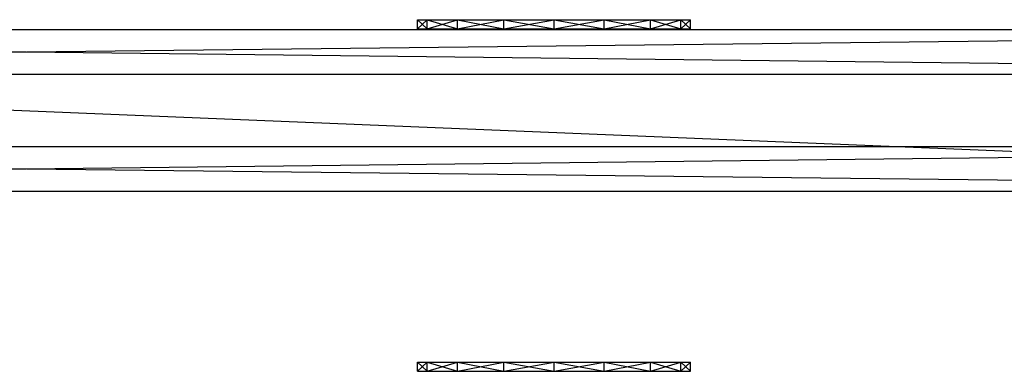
# Model space of a CAD drawing. Header units: inches. Extents: x -73 to 84, y -9 to 9.
# Tile 9 of 11: x 0 to 14.39, y -3.81 to 1.32. Entities that reach past the tile are written whole.
import ezdxf

# ---------------------------------------------------------------- set-up
doc = ezdxf.new("R2010")
doc.units = ezdxf.units.IN
doc.layers.get('0').update_dxf_attribs({"true_color": 0xc2ced6})

msp = doc.modelspace()

# ---------------------------------------------------------------- linework, layer by layer
at = {"color": 254, "true_color": 0xe6e6e6}
for p, q in [((5.816, 1.191), (5.816, 1.323)), ((5.816, 1.191), (5.956, 1.323)), ((5.816, 1.323), (5.956, 1.191)), ((5.816, 1.323), (5.956, 1.323)), ((5.816, 1.191), (5.816, 1.323)), ((5.816, 1.191), (5.956, 1.323)), ((5.816, 1.323), (5.956, 1.191)), ((5.816, 1.323), (5.956, 1.323)), ((5.816, 1.191), (5.816, 1.323)), ((5.816, 1.191), (5.956, 1.323)), ((5.816, 1.323), (5.956, 1.191)), ((5.816, 1.323), (5.956, 1.323)), ((5.816, 1.191), (5.816, 1.323)), ((5.816, 1.191), (5.956, 1.323)), ((5.816, 1.323), (5.956, 1.191)), ((5.816, 1.323), (5.956, 1.323)), ((5.816, 1.191), (5.816, 1.323)), ((5.816, 1.191), (5.956, 1.323)), ((5.816, 1.323), (5.956, 1.191)), ((5.816, 1.323), (5.956, 1.323)), ((5.816, 1.191), (5.816, 1.323)), ((5.816, 1.191), (5.956, 1.323)), ((5.816, 1.323), (5.956, 1.191)), ((5.816, 1.323), (5.956, 1.323)), ((5.816, 1.191), (5.816, 1.323)), ((5.816, 1.191), (5.956, 1.323)), ((5.816, 1.323), (5.956, 1.191)), ((5.816, 1.323), (5.956, 1.323)), ((5.816, 1.191), (5.816, 1.323)), ((5.816, 1.191), (5.956, 1.323)), ((5.816, 1.323), (5.956, 1.191)), ((5.816, 1.323), (5.956, 1.323)), ((5.816, 1.191), (5.816, 1.323)), ((5.816, 1.191), (5.956, 1.323)), ((5.816, 1.323), (5.956, 1.191)), ((5.816, 1.323), (5.956, 1.323)), ((5.956, 1.191), (5.956, 1.323)), ((5.956, 1.191), (6.4, 1.323)), ((5.956, 1.323), (5.956, 1.323)), ((5.956, 1.323), (6.4, 1.191)), ((5.956, 1.323), (6.4, 1.323)), ((5.956, 1.323), (7.076, 1.323)), ((5.956, 1.323), (7.809, 1.323)), ((5.956, 1.323), (9.219, 1.323)), ((5.956, 1.191), (5.956, 1.323)), ((5.956, 1.191), (6.4, 1.323)), ((5.956, 1.323), (5.956, 1.323)), ((5.956, 1.323), (6.4, 1.191)), ((5.956, 1.323), (6.4, 1.323)), ((5.956, 1.323), (7.076, 1.323)), ((5.956, 1.323), (7.809, 1.323)), ((5.956, 1.323), (9.219, 1.323)), ((5.956, 1.191), (5.956, 1.323)), ((5.956, 1.191), (6.4, 1.323)), ((5.956, 1.323), (5.956, 1.323)), ((5.956, 1.323), (6.4, 1.191)), ((5.956, 1.323), (6.4, 1.323)), ((5.956, 1.323), (7.076, 1.323)), ((5.956, 1.323), (7.809, 1.323)), ((5.956, 1.323), (9.219, 1.323)), ((5.956, 1.191), (5.956, 1.323)), ((5.956, 1.191), (6.4, 1.323)), ((5.956, 1.323), (5.956, 1.323)), ((5.956, 1.323), (6.4, 1.191)), ((5.956, 1.323), (6.4, 1.323)), ((5.956, 1.323), (7.076, 1.323)), ((5.956, 1.323), (7.809, 1.323)), ((5.956, 1.323), (9.219, 1.323)), ((5.956, 1.191), (5.956, 1.323)), ((5.956, 1.191), (6.4, 1.323)), ((5.956, 1.323), (5.956, 1.323)), ((5.956, 1.323), (6.4, 1.191)), ((5.956, 1.323), (6.4, 1.323)), ((5.956, 1.323), (7.076, 1.323)), ((5.956, 1.323), (7.809, 1.323)), ((5.956, 1.323), (9.219, 1.323)), ((5.956, 1.191), (5.956, 1.323)), ((5.956, 1.191), (6.4, 1.323)), ((5.956, 1.323), (5.956, 1.323)), ((5.956, 1.323), (6.4, 1.191)), ((5.956, 1.323), (6.4, 1.323)), ((5.956, 1.323), (7.076, 1.323)), ((5.956, 1.323), (7.809, 1.323)), ((5.956, 1.323), (9.219, 1.323)), ((5.956, 1.191), (5.956, 1.323)), ((5.956, 1.191), (6.4, 1.323)), ((5.956, 1.323), (5.956, 1.323)), ((5.956, 1.323), (6.4, 1.191)), ((5.956, 1.323), (6.4, 1.323)), ((5.956, 1.323), (7.076, 1.323)), ((5.956, 1.323), (7.809, 1.323)), ((5.956, 1.323), (9.219, 1.323)), ((5.956, 1.191), (5.956, 1.323)), ((5.956, 1.191), (6.4, 1.323)), ((5.956, 1.323), (5.956, 1.323)), ((5.956, 1.323), (6.4, 1.191)), ((5.956, 1.323), (6.4, 1.323)), ((5.956, 1.323), (7.076, 1.323)), ((5.956, 1.323), (7.809, 1.323)), ((5.956, 1.323), (9.219, 1.323)), ((5.956, 1.191), (5.956, 1.323)), ((5.956, 1.191), (6.4, 1.323)), ((5.956, 1.323), (5.956, 1.323)), ((5.956, 1.323), (6.4, 1.191)), ((5.956, 1.323), (6.4, 1.323)), ((5.956, 1.323), (7.076, 1.323)), ((5.956, 1.323), (7.809, 1.323)), ((5.956, 1.323), (9.219, 1.323)), ((6.4, 1.191), (6.4, 1.323)), ((6.4, 1.191), (7.076, 1.323)), ((6.4, 1.323), (7.076, 1.191)), ((6.4, 1.323), (7.076, 1.323)), ((6.4, 1.323), (7.809, 1.323)), ((6.4, 1.191), (6.4, 1.323)), ((6.4, 1.191), (7.076, 1.323)), ((6.4, 1.323), (7.076, 1.191)), ((6.4, 1.323), (7.076, 1.323)), ((6.4, 1.323), (7.809, 1.323)), ((6.4, 1.191), (6.4, 1.323)), ((6.4, 1.191), (7.076, 1.323)), ((6.4, 1.323), (7.076, 1.191)), ((6.4, 1.323), (7.076, 1.323)), ((6.4, 1.323), (7.809, 1.323)), ((6.4, 1.191), (6.4, 1.323)), ((6.4, 1.191), (7.076, 1.323)), ((6.4, 1.323), (7.076, 1.191)), ((6.4, 1.323), (7.076, 1.323)), ((6.4, 1.323), (7.809, 1.323)), ((6.4, 1.191), (6.4, 1.323)), ((6.4, 1.191), (7.076, 1.323)), ((6.4, 1.323), (7.076, 1.191)), ((6.4, 1.323), (7.076, 1.323)), ((6.4, 1.323), (7.809, 1.323)), ((6.4, 1.191), (6.4, 1.323)), ((6.4, 1.191), (7.076, 1.323)), ((6.4, 1.323), (7.076, 1.191)), ((6.4, 1.323), (7.076, 1.323)), ((6.4, 1.323), (7.809, 1.323)), ((6.4, 1.191), (6.4, 1.323)), ((6.4, 1.191), (7.076, 1.323)), ((6.4, 1.323), (7.076, 1.191)), ((6.4, 1.323), (7.076, 1.323)), ((6.4, 1.323), (7.809, 1.323)), ((6.4, 1.191), (6.4, 1.323)), ((6.4, 1.191), (7.076, 1.323)), ((6.4, 1.323), (7.076, 1.191)), ((6.4, 1.323), (7.076, 1.323)), ((6.4, 1.323), (7.809, 1.323)), ((6.4, 1.191), (6.4, 1.323)), ((6.4, 1.191), (7.076, 1.323)), ((6.4, 1.323), (7.076, 1.191)), ((6.4, 1.323), (7.076, 1.323)), ((6.4, 1.323), (7.809, 1.323)), ((7.076, 1.191), (7.076, 1.323)), ((7.076, 1.191), (7.809, 1.323)), ((7.076, 1.323), (7.809, 1.191)), ((7.076, 1.323), (7.809, 1.323)), ((7.076, 1.323), (8.543, 1.323)), ((7.076, 1.323), (9.219, 1.323)), ((7.076, 1.323), (9.663, 1.323)), ((7.076, 1.191), (7.076, 1.323)), ((7.076, 1.191), (7.809, 1.323)), ((7.076, 1.323), (7.809, 1.191)), ((7.076, 1.323), (7.809, 1.323)), ((7.076, 1.323), (8.543, 1.323)), ((7.076, 1.323), (9.219, 1.323)), ((7.076, 1.323), (9.663, 1.323)), ((7.076, 1.191), (7.076, 1.323)), ((7.076, 1.191), (7.809, 1.323)), ((7.076, 1.323), (7.809, 1.191)), ((7.076, 1.323), (7.809, 1.323)), ((7.076, 1.323), (8.543, 1.323)), ((7.076, 1.323), (9.219, 1.323)), ((7.076, 1.323), (9.663, 1.323)), ((7.076, 1.191), (7.076, 1.323)), ((7.076, 1.191), (7.809, 1.323)), ((7.076, 1.323), (7.809, 1.191)), ((7.076, 1.323), (7.809, 1.323)), ((7.076, 1.323), (8.543, 1.323)), ((7.076, 1.323), (9.219, 1.323)), ((7.076, 1.323), (9.663, 1.323)), ((7.076, 1.191), (7.076, 1.323)), ((7.076, 1.191), (7.809, 1.323)), ((7.076, 1.323), (7.809, 1.191)), ((7.076, 1.323), (7.809, 1.323)), ((7.076, 1.323), (8.543, 1.323)), ((7.076, 1.323), (9.219, 1.323)), ((7.076, 1.323), (9.663, 1.323)), ((7.076, 1.191), (7.076, 1.323)), ((7.076, 1.191), (7.809, 1.323)), ((7.076, 1.323), (7.809, 1.191)), ((7.076, 1.323), (7.809, 1.323)), ((7.076, 1.323), (8.543, 1.323)), ((7.076, 1.323), (9.219, 1.323)), ((7.076, 1.323), (9.663, 1.323)), ((7.076, 1.191), (7.076, 1.323)), ((7.076, 1.191), (7.809, 1.323)), ((7.076, 1.323), (7.809, 1.191)), ((7.076, 1.323), (7.809, 1.323)), ((7.076, 1.323), (8.543, 1.323)), ((7.076, 1.323), (9.219, 1.323)), ((7.076, 1.323), (9.663, 1.323)), ((7.076, 1.191), (7.076, 1.323)), ((7.076, 1.191), (7.809, 1.323)), ((7.076, 1.323), (7.809, 1.191)), ((7.076, 1.323), (7.809, 1.323)), ((7.076, 1.323), (8.543, 1.323)), ((7.076, 1.323), (9.219, 1.323)), ((7.076, 1.323), (9.663, 1.323)), ((7.076, 1.191), (7.076, 1.323)), ((7.076, 1.191), (7.809, 1.323)), ((7.076, 1.323), (7.809, 1.191)), ((7.076, 1.323), (7.809, 1.323)), ((7.076, 1.323), (8.543, 1.323)), ((7.076, 1.323), (9.219, 1.323)), ((7.076, 1.323), (9.663, 1.323)), ((7.809, 1.191), (7.809, 1.323)), ((7.809, 1.191), (8.543, 1.323)), ((7.809, 1.323), (8.543, 1.191)), ((7.809, 1.323), (8.543, 1.323)), ((7.809, 1.323), (9.219, 1.323)), ((7.809, 1.191), (7.809, 1.323)), ((7.809, 1.191), (8.543, 1.323)), ((7.809, 1.323), (8.543, 1.191)), ((7.809, 1.323), (8.543, 1.323)), ((7.809, 1.323), (9.219, 1.323)), ((7.809, 1.191), (7.809, 1.323)), ((7.809, 1.191), (8.543, 1.323)), ((7.809, 1.323), (8.543, 1.191)), ((7.809, 1.323), (8.543, 1.323)), ((7.809, 1.323), (9.219, 1.323)), ((7.809, 1.191), (7.809, 1.323)), ((7.809, 1.191), (8.543, 1.323)), ((7.809, 1.323), (8.543, 1.191)), ((7.809, 1.323), (8.543, 1.323)), ((7.809, 1.323), (9.219, 1.323)), ((7.809, 1.191), (7.809, 1.323)), ((7.809, 1.191), (8.543, 1.323)), ((7.809, 1.323), (8.543, 1.191)), ((7.809, 1.323), (8.543, 1.323)), ((7.809, 1.323), (9.219, 1.323)), ((7.809, 1.191), (7.809, 1.323)), ((7.809, 1.191), (8.543, 1.323)), ((7.809, 1.323), (8.543, 1.191)), ((7.809, 1.323), (8.543, 1.323)), ((7.809, 1.323), (9.219, 1.323)), ((7.809, 1.191), (7.809, 1.323)), ((7.809, 1.191), (8.543, 1.323)), ((7.809, 1.323), (8.543, 1.191)), ((7.809, 1.323), (8.543, 1.323)), ((7.809, 1.323), (9.219, 1.323)), ((7.809, 1.191), (7.809, 1.323)), ((7.809, 1.191), (8.543, 1.323)), ((7.809, 1.323), (8.543, 1.191)), ((7.809, 1.323), (8.543, 1.323)), ((7.809, 1.323), (9.219, 1.323)), ((7.809, 1.191), (7.809, 1.323)), ((7.809, 1.191), (8.543, 1.323)), ((7.809, 1.323), (8.543, 1.191)), ((7.809, 1.323), (8.543, 1.323)), ((7.809, 1.323), (9.219, 1.323)), ((8.543, 1.191), (8.543, 1.323)), ((8.543, 1.191), (9.219, 1.323)), ((8.543, 1.323), (9.219, 1.191)), ((8.543, 1.323), (9.219, 1.323)), ((8.543, 1.191), (8.543, 1.323)), ((8.543, 1.191), (9.219, 1.323)), ((8.543, 1.323), (9.219, 1.191)), ((8.543, 1.323), (9.219, 1.323)), ((8.543, 1.191), (8.543, 1.323)), ((8.543, 1.191), (9.219, 1.323)), ((8.543, 1.323), (9.219, 1.191)), ((8.543, 1.323), (9.219, 1.323)), ((8.543, 1.191), (8.543, 1.323)), ((8.543, 1.191), (9.219, 1.323)), ((8.543, 1.323), (9.219, 1.191)), ((8.543, 1.323), (9.219, 1.323)), ((8.543, 1.191), (8.543, 1.323)), ((8.543, 1.191), (9.219, 1.323)), ((8.543, 1.323), (9.219, 1.191)), ((8.543, 1.323), (9.219, 1.323)), ((8.543, 1.191), (8.543, 1.323)), ((8.543, 1.191), (9.219, 1.323)), ((8.543, 1.323), (9.219, 1.191)), ((8.543, 1.323), (9.219, 1.323)), ((8.543, 1.191), (8.543, 1.323)), ((8.543, 1.191), (9.219, 1.323)), ((8.543, 1.323), (9.219, 1.191)), ((8.543, 1.323), (9.219, 1.323)), ((8.543, 1.191), (8.543, 1.323)), ((8.543, 1.191), (9.219, 1.323)), ((8.543, 1.323), (9.219, 1.191)), ((8.543, 1.323), (9.219, 1.323)), ((8.543, 1.191), (8.543, 1.323)), ((8.543, 1.191), (9.219, 1.323)), ((8.543, 1.323), (9.219, 1.191)), ((8.543, 1.323), (9.219, 1.323)), ((9.219, 1.191), (9.219, 1.323)), ((9.219, 1.191), (9.663, 1.323)), ((9.219, 1.323), (9.663, 1.191)), ((9.219, 1.323), (9.663, 1.323)), ((9.219, 1.323), (9.803, 1.323)), ((9.219, 1.191), (9.219, 1.323)), ((9.219, 1.191), (9.663, 1.323)), ((9.219, 1.323), (9.663, 1.191)), ((9.219, 1.323), (9.663, 1.323)), ((9.219, 1.323), (9.803, 1.323)), ((9.219, 1.191), (9.219, 1.323)), ((9.219, 1.191), (9.663, 1.323)), ((9.219, 1.323), (9.663, 1.191)), ((9.219, 1.323), (9.663, 1.323)), ((9.219, 1.323), (9.803, 1.323)), ((9.219, 1.191), (9.219, 1.323)), ((9.219, 1.191), (9.663, 1.323)), ((9.219, 1.323), (9.663, 1.191)), ((9.219, 1.323), (9.663, 1.323)), ((9.219, 1.323), (9.803, 1.323)), ((9.219, 1.191), (9.219, 1.323)), ((9.219, 1.191), (9.663, 1.323)), ((9.219, 1.323), (9.663, 1.191)), ((9.219, 1.323), (9.663, 1.323)), ((9.219, 1.323), (9.803, 1.323)), ((9.219, 1.191), (9.219, 1.323)), ((9.219, 1.191), (9.663, 1.323)), ((9.219, 1.323), (9.663, 1.191)), ((9.219, 1.323), (9.663, 1.323)), ((9.219, 1.323), (9.803, 1.323)), ((9.219, 1.191), (9.219, 1.323)), ((9.219, 1.191), (9.663, 1.323)), ((9.219, 1.323), (9.663, 1.191)), ((9.219, 1.323), (9.663, 1.323)), ((9.219, 1.323), (9.803, 1.323)), ((9.219, 1.191), (9.219, 1.323)), ((9.219, 1.191), (9.663, 1.323)), ((9.219, 1.323), (9.663, 1.191)), ((9.219, 1.323), (9.663, 1.323)), ((9.219, 1.323), (9.803, 1.323)), ((9.219, 1.191), (9.219, 1.323)), ((9.219, 1.191), (9.663, 1.323)), ((9.219, 1.323), (9.663, 1.191)), ((9.219, 1.323), (9.663, 1.323)), ((9.219, 1.323), (9.803, 1.323)), ((9.663, 1.191), (9.663, 1.323)), ((9.663, 1.191), (9.803, 1.323)), ((9.663, 1.323), (9.803, 1.191)), ((9.663, 1.323), (9.803, 1.323)), ((9.663, 1.191), (9.663, 1.323)), ((9.663, 1.191), (9.803, 1.323)), ((9.663, 1.323), (9.803, 1.191)), ((9.663, 1.323), (9.803, 1.323)), ((9.663, 1.191), (9.663, 1.323)), ((9.663, 1.191), (9.803, 1.323)), ((9.663, 1.323), (9.803, 1.191)), ((9.663, 1.323), (9.803, 1.323)), ((9.663, 1.191), (9.663, 1.323)), ((9.663, 1.191), (9.803, 1.323)), ((9.663, 1.323), (9.803, 1.191)), ((9.663, 1.323), (9.803, 1.323)), ((9.663, 1.191), (9.663, 1.323)), ((9.663, 1.191), (9.803, 1.323)), ((9.663, 1.323), (9.803, 1.191)), ((9.663, 1.323), (9.803, 1.323)), ((9.663, 1.191), (9.663, 1.323)), ((9.663, 1.191), (9.803, 1.323)), ((9.663, 1.323), (9.803, 1.191)), ((9.663, 1.323), (9.803, 1.323)), ((9.663, 1.191), (9.663, 1.323)), ((9.663, 1.191), (9.803, 1.323)), ((9.663, 1.323), (9.803, 1.191)), ((9.663, 1.323), (9.803, 1.323)), ((9.663, 1.191), (9.663, 1.323)), ((9.663, 1.191), (9.803, 1.323)), ((9.663, 1.323), (9.803, 1.191)), ((9.663, 1.323), (9.803, 1.323)), ((9.663, 1.191), (9.663, 1.323)), ((9.663, 1.191), (9.803, 1.323)), ((9.663, 1.323), (9.803, 1.191)), ((9.663, 1.323), (9.803, 1.323)), ((9.803, 1.191), (9.803, 1.323)), ((9.803, 1.191), (9.803, 1.323)), ((9.803, 1.191), (9.803, 1.323)), ((9.803, 1.191), (9.803, 1.323)), ((9.803, 1.191), (9.803, 1.323)), ((9.803, 1.191), (9.803, 1.323)), ((9.803, 1.191), (9.803, 1.323)), ((9.803, 1.191), (9.803, 1.323)), ((9.803, 1.191), (9.803, 1.323)), ((-28.661, 0.527), (28.661, 1.181)), ((-28.661, 1.181), (28.661, 0.527)), ((-28.661, 1.181), (28.661, 1.181)), ((5.816, 1.191), (5.956, 1.191)), ((5.816, 1.191), (5.956, 1.191)), ((5.816, 1.191), (5.956, 1.191)), ((5.816, 1.191), (5.956, 1.191)), ((5.816, 1.191), (5.956, 1.191)), ((5.816, 1.191), (5.956, 1.191)), ((5.816, 1.191), (5.956, 1.191)), ((5.816, 1.191), (5.956, 1.191)), ((5.816, 1.191), (5.956, 1.191)), ((5.956, 1.191), (5.956, 1.191)), ((5.956, 1.191), (6.4, 1.191)), ((5.956, 1.191), (7.076, 1.191)), ((5.956, 1.191), (7.809, 1.191)), ((5.956, 1.191), (9.219, 1.191)), ((5.956, 1.191), (5.956, 1.191)), ((5.956, 1.191), (6.4, 1.191)), ((5.956, 1.191), (7.076, 1.191)), ((5.956, 1.191), (7.809, 1.191)), ((5.956, 1.191), (9.219, 1.191)), ((5.956, 1.191), (5.956, 1.191)), ((5.956, 1.191), (6.4, 1.191)), ((5.956, 1.191), (7.076, 1.191)), ((5.956, 1.191), (7.809, 1.191)), ((5.956, 1.191), (9.219, 1.191)), ((5.956, 1.191), (5.956, 1.191)), ((5.956, 1.191), (6.4, 1.191)), ((5.956, 1.191), (7.076, 1.191)), ((5.956, 1.191), (7.809, 1.191)), ((5.956, 1.191), (9.219, 1.191)), ((5.956, 1.191), (5.956, 1.191)), ((5.956, 1.191), (6.4, 1.191)), ((5.956, 1.191), (7.076, 1.191)), ((5.956, 1.191), (7.809, 1.191)), ((5.956, 1.191), (9.219, 1.191)), ((5.956, 1.191), (5.956, 1.191)), ((5.956, 1.191), (6.4, 1.191)), ((5.956, 1.191), (7.076, 1.191)), ((5.956, 1.191), (7.809, 1.191)), ((5.956, 1.191), (9.219, 1.191)), ((5.956, 1.191), (5.956, 1.191)), ((5.956, 1.191), (6.4, 1.191)), ((5.956, 1.191), (7.076, 1.191)), ((5.956, 1.191), (7.809, 1.191)), ((5.956, 1.191), (9.219, 1.191)), ((5.956, 1.191), (5.956, 1.191)), ((5.956, 1.191), (6.4, 1.191)), ((5.956, 1.191), (7.076, 1.191)), ((5.956, 1.191), (7.809, 1.191)), ((5.956, 1.191), (9.219, 1.191)), ((5.956, 1.191), (5.956, 1.191)), ((5.956, 1.191), (6.4, 1.191)), ((5.956, 1.191), (7.076, 1.191)), ((5.956, 1.191), (7.809, 1.191)), ((5.956, 1.191), (9.219, 1.191)), ((6.4, 1.191), (7.076, 1.191)), ((6.4, 1.191), (7.809, 1.191)), ((6.4, 1.191), (7.076, 1.191)), ((6.4, 1.191), (7.809, 1.191)), ((6.4, 1.191), (7.076, 1.191)), ((6.4, 1.191), (7.809, 1.191)), ((6.4, 1.191), (7.076, 1.191)), ((6.4, 1.191), (7.809, 1.191)), ((6.4, 1.191), (7.076, 1.191)), ((6.4, 1.191), (7.809, 1.191)), ((6.4, 1.191), (7.076, 1.191)), ((6.4, 1.191), (7.809, 1.191)), ((6.4, 1.191), (7.076, 1.191)), ((6.4, 1.191), (7.809, 1.191)), ((6.4, 1.191), (7.076, 1.191)), ((6.4, 1.191), (7.809, 1.191)), ((6.4, 1.191), (7.076, 1.191)), ((6.4, 1.191), (7.809, 1.191)), ((7.076, 1.191), (7.809, 1.191)), ((7.076, 1.191), (8.543, 1.191)), ((7.076, 1.191), (9.219, 1.191)), ((7.076, 1.191), (9.663, 1.191)), ((7.076, 1.191), (7.809, 1.191)), ((7.076, 1.191), (8.543, 1.191)), ((7.076, 1.191), (9.219, 1.191)), ((7.076, 1.191), (9.663, 1.191)), ((7.076, 1.191), (7.809, 1.191)), ((7.076, 1.191), (8.543, 1.191)), ((7.076, 1.191), (9.219, 1.191)), ((7.076, 1.191), (9.663, 1.191)), ((7.076, 1.191), (7.809, 1.191)), ((7.076, 1.191), (8.543, 1.191)), ((7.076, 1.191), (9.219, 1.191)), ((7.076, 1.191), (9.663, 1.191)), ((7.076, 1.191), (7.809, 1.191)), ((7.076, 1.191), (8.543, 1.191)), ((7.076, 1.191), (9.219, 1.191)), ((7.076, 1.191), (9.663, 1.191)), ((7.076, 1.191), (7.809, 1.191)), ((7.076, 1.191), (8.543, 1.191)), ((7.076, 1.191), (9.219, 1.191)), ((7.076, 1.191), (9.663, 1.191)), ((7.076, 1.191), (7.809, 1.191)), ((7.076, 1.191), (8.543, 1.191)), ((7.076, 1.191), (9.219, 1.191)), ((7.076, 1.191), (9.663, 1.191)), ((7.076, 1.191), (7.809, 1.191)), ((7.076, 1.191), (8.543, 1.191)), ((7.076, 1.191), (9.219, 1.191)), ((7.076, 1.191), (9.663, 1.191)), ((7.076, 1.191), (7.809, 1.191)), ((7.076, 1.191), (8.543, 1.191)), ((7.076, 1.191), (9.219, 1.191)), ((7.076, 1.191), (9.663, 1.191)), ((7.809, 1.191), (8.543, 1.191)), ((7.809, 1.191), (9.219, 1.191)), ((7.809, 1.191), (8.543, 1.191)), ((7.809, 1.191), (9.219, 1.191)), ((7.809, 1.191), (8.543, 1.191)), ((7.809, 1.191), (9.219, 1.191)), ((7.809, 1.191), (8.543, 1.191)), ((7.809, 1.191), (9.219, 1.191)), ((7.809, 1.191), (8.543, 1.191)), ((7.809, 1.191), (9.219, 1.191)), ((7.809, 1.191), (8.543, 1.191)), ((7.809, 1.191), (9.219, 1.191)), ((7.809, 1.191), (8.543, 1.191)), ((7.809, 1.191), (9.219, 1.191)), ((7.809, 1.191), (8.543, 1.191)), ((7.809, 1.191), (9.219, 1.191)), ((7.809, 1.191), (8.543, 1.191)), ((7.809, 1.191), (9.219, 1.191)), ((8.543, 1.191), (9.219, 1.191)), ((8.543, 1.191), (9.219, 1.191)), ((8.543, 1.191), (9.219, 1.191)), ((8.543, 1.191), (9.219, 1.191)), ((8.543, 1.191), (9.219, 1.191)), ((8.543, 1.191), (9.219, 1.191)), ((8.543, 1.191), (9.219, 1.191)), ((8.543, 1.191), (9.219, 1.191)), ((8.543, 1.191), (9.219, 1.191)), ((9.219, 1.191), (9.663, 1.191)), ((9.219, 1.191), (9.803, 1.191)), ((9.219, 1.191), (9.663, 1.191)), ((9.219, 1.191), (9.803, 1.191)), ((9.219, 1.191), (9.663, 1.191)), ((9.219, 1.191), (9.803, 1.191)), ((9.219, 1.191), (9.663, 1.191)), ((9.219, 1.191), (9.803, 1.191)), ((9.219, 1.191), (9.663, 1.191)), ((9.219, 1.191), (9.803, 1.191)), ((9.219, 1.191), (9.663, 1.191)), ((9.219, 1.191), (9.803, 1.191)), ((9.219, 1.191), (9.663, 1.191)), ((9.219, 1.191), (9.803, 1.191)), ((9.219, 1.191), (9.663, 1.191)), ((9.219, 1.191), (9.803, 1.191)), ((9.219, 1.191), (9.663, 1.191)), ((9.219, 1.191), (9.803, 1.191)), ((9.663, 1.191), (9.803, 1.191)), ((9.663, 1.191), (9.803, 1.191)), ((9.663, 1.191), (9.803, 1.191)), ((9.663, 1.191), (9.803, 1.191)), ((9.663, 1.191), (9.803, 1.191)), ((9.663, 1.191), (9.803, 1.191)), ((9.663, 1.191), (9.803, 1.191)), ((9.663, 1.191), (9.803, 1.191)), ((9.663, 1.191), (9.803, 1.191)), ((-28.661, 0.527), (28.661, 0.527)), ((-28.661, -1.181), (28.661, -0.527)), ((-28.661, -0.527), (28.661, -1.181)), ((-28.661, -0.527), (28.661, -0.527)), ((-28.661, -1.181), (28.661, -1.181)), ((5.816, -3.811), (5.816, -3.679)), ((5.816, -3.811), (5.956, -3.679)), ((5.816, -3.679), (5.956, -3.811)), ((5.816, -3.679), (5.956, -3.679)), ((5.816, -3.811), (5.816, -3.679)), ((5.816, -3.811), (5.956, -3.679)), ((5.816, -3.679), (5.956, -3.811)), ((5.816, -3.679), (5.956, -3.679)), ((5.816, -3.811), (5.816, -3.679)), ((5.816, -3.811), (5.956, -3.679)), ((5.816, -3.679), (5.956, -3.811)), ((5.816, -3.679), (5.956, -3.679)), ((5.816, -3.811), (5.816, -3.679)), ((5.816, -3.811), (5.956, -3.679)), ((5.816, -3.679), (5.956, -3.811)), ((5.816, -3.679), (5.956, -3.679)), ((5.956, -3.811), (5.956, -3.679)), ((5.956, -3.811), (6.4, -3.679)), ((5.956, -3.679), (5.956, -3.679)), ((5.956, -3.679), (6.4, -3.811)), ((5.956, -3.679), (6.4, -3.679)), ((5.956, -3.679), (7.076, -3.679)), ((5.956, -3.679), (7.809, -3.679)), ((5.956, -3.679), (9.219, -3.679)), ((5.956, -3.811), (5.956, -3.679)), ((5.956, -3.811), (6.4, -3.679)), ((5.956, -3.679), (5.956, -3.679)), ((5.956, -3.679), (6.4, -3.811)), ((5.956, -3.679), (6.4, -3.679)), ((5.956, -3.679), (7.076, -3.679)), ((5.956, -3.679), (7.809, -3.679)), ((5.956, -3.679), (9.219, -3.679)), ((5.956, -3.811), (5.956, -3.679)), ((5.956, -3.811), (6.4, -3.679)), ((5.956, -3.679), (5.956, -3.679)), ((5.956, -3.679), (6.4, -3.811)), ((5.956, -3.679), (6.4, -3.679)), ((5.956, -3.679), (7.076, -3.679)), ((5.956, -3.679), (7.809, -3.679)), ((5.956, -3.679), (9.219, -3.679)), ((5.956, -3.811), (5.956, -3.679)), ((5.956, -3.811), (6.4, -3.679)), ((5.956, -3.679), (5.956, -3.679)), ((5.956, -3.679), (6.4, -3.811)), ((5.956, -3.679), (6.4, -3.679)), ((5.956, -3.679), (7.076, -3.679)), ((5.956, -3.679), (7.809, -3.679)), ((5.956, -3.679), (9.219, -3.679)), ((6.4, -3.811), (6.4, -3.679)), ((6.4, -3.811), (7.076, -3.679)), ((6.4, -3.679), (7.076, -3.811)), ((6.4, -3.679), (7.076, -3.679)), ((6.4, -3.679), (7.809, -3.679)), ((6.4, -3.811), (6.4, -3.679)), ((6.4, -3.811), (7.076, -3.679)), ((6.4, -3.679), (7.076, -3.811)), ((6.4, -3.679), (7.076, -3.679)), ((6.4, -3.679), (7.809, -3.679)), ((6.4, -3.811), (6.4, -3.679)), ((6.4, -3.811), (7.076, -3.679)), ((6.4, -3.679), (7.076, -3.811)), ((6.4, -3.679), (7.076, -3.679)), ((6.4, -3.679), (7.809, -3.679)), ((6.4, -3.811), (6.4, -3.679)), ((6.4, -3.811), (7.076, -3.679)), ((6.4, -3.679), (7.076, -3.811)), ((6.4, -3.679), (7.076, -3.679)), ((6.4, -3.679), (7.809, -3.679)), ((7.076, -3.811), (7.076, -3.679)), ((7.076, -3.811), (7.809, -3.679)), ((7.076, -3.679), (7.809, -3.811)), ((7.076, -3.679), (7.809, -3.679)), ((7.076, -3.679), (8.543, -3.679)), ((7.076, -3.679), (9.219, -3.679)), ((7.076, -3.679), (9.663, -3.679)), ((7.076, -3.811), (7.076, -3.679)), ((7.076, -3.811), (7.809, -3.679)), ((7.076, -3.679), (7.809, -3.811)), ((7.076, -3.679), (7.809, -3.679)), ((7.076, -3.679), (8.543, -3.679)), ((7.076, -3.679), (9.219, -3.679)), ((7.076, -3.679), (9.663, -3.679)), ((7.076, -3.811), (7.076, -3.679)), ((7.076, -3.811), (7.809, -3.679)), ((7.076, -3.679), (7.809, -3.811)), ((7.076, -3.679), (7.809, -3.679)), ((7.076, -3.679), (8.543, -3.679)), ((7.076, -3.679), (9.219, -3.679)), ((7.076, -3.679), (9.663, -3.679)), ((7.076, -3.811), (7.076, -3.679)), ((7.076, -3.811), (7.809, -3.679)), ((7.076, -3.679), (7.809, -3.811)), ((7.076, -3.679), (7.809, -3.679)), ((7.076, -3.679), (8.543, -3.679)), ((7.076, -3.679), (9.219, -3.679)), ((7.076, -3.679), (9.663, -3.679)), ((7.809, -3.811), (7.809, -3.679)), ((7.809, -3.811), (8.543, -3.679)), ((7.809, -3.679), (8.543, -3.811)), ((7.809, -3.679), (8.543, -3.679)), ((7.809, -3.679), (9.219, -3.679)), ((7.809, -3.811), (7.809, -3.679)), ((7.809, -3.811), (8.543, -3.679)), ((7.809, -3.679), (8.543, -3.811)), ((7.809, -3.679), (8.543, -3.679)), ((7.809, -3.679), (9.219, -3.679)), ((7.809, -3.811), (7.809, -3.679)), ((7.809, -3.811), (8.543, -3.679)), ((7.809, -3.679), (8.543, -3.811)), ((7.809, -3.679), (8.543, -3.679)), ((7.809, -3.679), (9.219, -3.679)), ((7.809, -3.811), (7.809, -3.679)), ((7.809, -3.811), (8.543, -3.679)), ((7.809, -3.679), (8.543, -3.811)), ((7.809, -3.679), (8.543, -3.679)), ((7.809, -3.679), (9.219, -3.679)), ((8.543, -3.811), (8.543, -3.679)), ((8.543, -3.811), (9.219, -3.679)), ((8.543, -3.679), (9.219, -3.811)), ((8.543, -3.679), (9.219, -3.679)), ((8.543, -3.811), (8.543, -3.679)), ((8.543, -3.811), (9.219, -3.679)), ((8.543, -3.679), (9.219, -3.811)), ((8.543, -3.679), (9.219, -3.679)), ((8.543, -3.811), (8.543, -3.679)), ((8.543, -3.811), (9.219, -3.679)), ((8.543, -3.679), (9.219, -3.811)), ((8.543, -3.679), (9.219, -3.679)), ((8.543, -3.811), (8.543, -3.679)), ((8.543, -3.811), (9.219, -3.679)), ((8.543, -3.679), (9.219, -3.811)), ((8.543, -3.679), (9.219, -3.679)), ((9.219, -3.811), (9.219, -3.679)), ((9.219, -3.811), (9.663, -3.679)), ((9.219, -3.679), (9.663, -3.811)), ((9.219, -3.679), (9.663, -3.679)), ((9.219, -3.679), (9.803, -3.679)), ((9.219, -3.811), (9.219, -3.679)), ((9.219, -3.811), (9.663, -3.679)), ((9.219, -3.679), (9.663, -3.811)), ((9.219, -3.679), (9.663, -3.679)), ((9.219, -3.679), (9.803, -3.679)), ((9.219, -3.811), (9.219, -3.679)), ((9.219, -3.811), (9.663, -3.679)), ((9.219, -3.679), (9.663, -3.811)), ((9.219, -3.679), (9.663, -3.679)), ((9.219, -3.679), (9.803, -3.679)), ((9.219, -3.811), (9.219, -3.679)), ((9.219, -3.811), (9.663, -3.679)), ((9.219, -3.679), (9.663, -3.811)), ((9.219, -3.679), (9.663, -3.679)), ((9.219, -3.679), (9.803, -3.679)), ((9.663, -3.811), (9.663, -3.679)), ((9.663, -3.811), (9.803, -3.679)), ((9.663, -3.679), (9.803, -3.811)), ((9.663, -3.679), (9.803, -3.679)), ((9.663, -3.811), (9.663, -3.679)), ((9.663, -3.811), (9.803, -3.679)), ((9.663, -3.679), (9.803, -3.811)), ((9.663, -3.679), (9.803, -3.679)), ((9.663, -3.811), (9.663, -3.679)), ((9.663, -3.811), (9.803, -3.679)), ((9.663, -3.679), (9.803, -3.811)), ((9.663, -3.679), (9.803, -3.679)), ((9.663, -3.811), (9.663, -3.679)), ((9.663, -3.811), (9.803, -3.679)), ((9.663, -3.679), (9.803, -3.811)), ((9.663, -3.679), (9.803, -3.679)), ((9.803, -3.811), (9.803, -3.679)), ((9.803, -3.811), (9.803, -3.679)), ((9.803, -3.811), (9.803, -3.679)), ((9.803, -3.811), (9.803, -3.679)), ((5.816, -3.811), (5.956, -3.811)), ((5.816, -3.811), (5.956, -3.811)), ((5.816, -3.811), (5.956, -3.811)), ((5.816, -3.811), (5.956, -3.811)), ((5.956, -3.811), (5.956, -3.811)), ((5.956, -3.811), (6.4, -3.811)), ((5.956, -3.811), (7.076, -3.811)), ((5.956, -3.811), (7.809, -3.811)), ((5.956, -3.811), (9.219, -3.811)), ((5.956, -3.811), (5.956, -3.811)), ((5.956, -3.811), (6.4, -3.811)), ((5.956, -3.811), (7.076, -3.811)), ((5.956, -3.811), (7.809, -3.811)), ((5.956, -3.811), (9.219, -3.811)), ((5.956, -3.811), (5.956, -3.811)), ((5.956, -3.811), (6.4, -3.811)), ((5.956, -3.811), (7.076, -3.811)), ((5.956, -3.811), (7.809, -3.811)), ((5.956, -3.811), (9.219, -3.811)), ((5.956, -3.811), (5.956, -3.811)), ((5.956, -3.811), (6.4, -3.811)), ((5.956, -3.811), (7.076, -3.811)), ((5.956, -3.811), (7.809, -3.811)), ((5.956, -3.811), (9.219, -3.811)), ((6.4, -3.811), (7.076, -3.811)), ((6.4, -3.811), (7.809, -3.811)), ((6.4, -3.811), (7.076, -3.811)), ((6.4, -3.811), (7.809, -3.811)), ((6.4, -3.811), (7.076, -3.811)), ((6.4, -3.811), (7.809, -3.811)), ((6.4, -3.811), (7.076, -3.811)), ((6.4, -3.811), (7.809, -3.811)), ((7.076, -3.811), (7.809, -3.811)), ((7.076, -3.811), (8.543, -3.811)), ((7.076, -3.811), (9.219, -3.811)), ((7.076, -3.811), (9.663, -3.811)), ((7.076, -3.811), (7.809, -3.811)), ((7.076, -3.811), (8.543, -3.811)), ((7.076, -3.811), (9.219, -3.811)), ((7.076, -3.811), (9.663, -3.811)), ((7.076, -3.811), (7.809, -3.811)), ((7.076, -3.811), (8.543, -3.811)), ((7.076, -3.811), (9.219, -3.811)), ((7.076, -3.811), (9.663, -3.811)), ((7.076, -3.811), (7.809, -3.811)), ((7.076, -3.811), (8.543, -3.811)), ((7.076, -3.811), (9.219, -3.811)), ((7.076, -3.811), (9.663, -3.811)), ((7.809, -3.811), (8.543, -3.811)), ((7.809, -3.811), (9.219, -3.811)), ((7.809, -3.811), (8.543, -3.811)), ((7.809, -3.811), (9.219, -3.811)), ((7.809, -3.811), (8.543, -3.811)), ((7.809, -3.811), (9.219, -3.811)), ((7.809, -3.811), (8.543, -3.811)), ((7.809, -3.811), (9.219, -3.811)), ((8.543, -3.811), (9.219, -3.811)), ((8.543, -3.811), (9.219, -3.811)), ((8.543, -3.811), (9.219, -3.811)), ((8.543, -3.811), (9.219, -3.811)), ((9.219, -3.811), (9.663, -3.811)), ((9.219, -3.811), (9.803, -3.811)), ((9.219, -3.811), (9.663, -3.811)), ((9.219, -3.811), (9.803, -3.811)), ((9.219, -3.811), (9.663, -3.811)), ((9.219, -3.811), (9.803, -3.811)), ((9.219, -3.811), (9.663, -3.811)), ((9.219, -3.811), (9.803, -3.811)), ((9.663, -3.811), (9.803, -3.811)), ((9.663, -3.811), (9.803, -3.811)), ((9.663, -3.811), (9.803, -3.811)), ((9.663, -3.811), (9.803, -3.811))]:
    msp.add_line(p, q, dxfattribs=at)
at = {"color": 9, "true_color": 0xbebebe}
for p, q in [((-28.78, 1.181), (28.661, 1.181)), ((-28.78, 1.181), (28.78, -1.181)), ((-28.78, 1.181), (28.78, 1.181)), ((-28.661, 1.181), (28.661, -1.181)), ((-28.661, 1.181), (28.661, 1.181)), ((-28.661, 1.181), (28.78, 1.181)), ((-28.78, -1.181), (28.661, -1.181)), ((-28.78, -1.181), (28.78, -1.181)), ((-28.661, -1.181), (28.661, -1.181)), ((-28.661, -1.181), (28.78, -1.181))]:
    msp.add_line(p, q, dxfattribs=at)
at = {"color": 7, "true_color": 0xffffff}
for p, q in [((-28.661, -1.181), (28.661, -0.527)), ((-28.661, -0.527), (28.661, -1.181)), ((-28.661, -0.527), (28.661, -0.527)), ((-28.661, -1.181), (28.661, -1.181))]:
    msp.add_line(p, q, dxfattribs=at)

doc.saveas('drawing.dxf')
